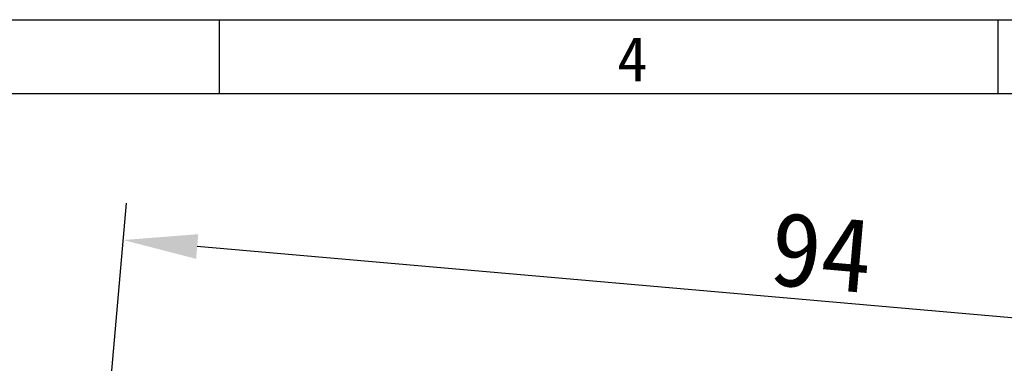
# Model space of a CAD drawing. Header units: millimetres. Extents: x 0 to 420, y 0 to 297.
# Tile 27 of 37: x 144 to 210, y 274 to 297. Entities that reach past the tile are written whole.
import ezdxf

# ---------------------------------------------------------------- set-up
doc = ezdxf.new("R2010")
doc.units = ezdxf.units.MM
doc.header["$LTSCALE"] = 23.1
doc.header["$PDMODE"] = 3
doc.header["$PDSIZE"] = 8
doc.layers.get('0').update_dxf_attribs({"linetype": 'CONTINUOUS'})
doc.layers.get('Defpoints').update_dxf_attribs({"linetype": 'CONTINUOUS'})
doc.layers.add('51__DRAFT_DIMS', color=7, linetype='CONTINUOUS')
doc.styles.get("Standard").update_dxf_attribs({"font": 'simfang.ttf'})
doc.styles.add('TEXTSTYLE_3', font='simfang.ttf')
doc.dimstyles.new('DIMSTYLE_2', dxfattribs={"dimtxt": 3, "dimasz": 3, "dimexe": 2.5, "dimexo": 0.5, "dimgap": 0.75, "dimtad": 1, "dimdec": 1, "dimdsep": 46, "dimtxsty": 'Standard', "dimblk": '_FILLED', "dimblk1": '_FILLED', "dimblk2": '_FILLED', "dimcen": 0.09, "dimclrt": 3, "dimadec": 1, "dimazin": 2, "dimtp": 0.3, "dimtm": 0.3, "dimtfac": 1, "dimtdec": 1, "dimtofl": 0, "dimtmove": 0, "dimatfit": 3, "dimldrblk": '_FILLED', "dimfxl": 1, "dimtolj": 1, "dimarcsym": 0})

# ---------------------------------------------------------------- blocks, each defined once
blk = doc.blocks.new('_FILLED')
at = {"color": 0, "linetype": 'ByBlock'}
blk.add_solid([(0, 0), (-1, 0.167), (-1, -0.167)], dxfattribs=at)
blk = doc.blocks.new('*D2')
at = {"layer": '51__DRAFT_DIMS', "color": 0, "lineweight": -2}
for p, q in [((148.109, 249.054), (151.22, 284.63)), ((239.623, 274.389), (155.983, 281.704)), ((241.601, 239.62), (244.822, 276.444))]:
    blk.add_line(p, q, dxfattribs=at)
at = {"layer": 'Defpoints', "color": 0}
for p in [(151.002, 282.14), (148.065, 248.556), (241.558, 239.122)]:
    blk.add_point(p, dxfattribs=at)
at = {"layer": '51__DRAFT_DIMS', "color": 0, "linetype": 'ByBlock', "lineweight": -2, "xscale": 5, "yscale": 5, "zscale": 5}
for p, rotation in [((151.002, 282.14), 175.0016752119), ((244.604, 273.953), 355.0016752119)]:
    blk.add_blockref('_FILLED', p, dxfattribs=dict(at, rotation=rotation))
at = {"layer": '51__DRAFT_DIMS', "color": 3, "insert": (198.309, 283.831), "char_height": 5, "attachment_point": 2, "rotation": 355.00168}
blk.add_mtext('\\A1;94', dxfattribs=at)

msp = doc.modelspace()

# ---------------------------------------------------------------- linework, layer by layer
at = {"color": 7}
for p, q in [((0, 297), (420, 297)), ((157.498, 291.996), (157.498, 296.996)), ((209.997, 291.996), (209.997, 296.996)), ((415, 292), (25, 292))]:
    msp.add_line(p, q, dxfattribs=at)

# ---------------------------------------------------------------- texts
at = {"color": 3, "style": 'TEXTSTYLE_3'}
msp.add_text('4', height=3, dxfattribs=at).set_placement((184.316, 292.843))

# ---------------------------------------------------------------- dimensions: what is measured, and where the dimension line sits
at = {"layer": '51__DRAFT_DIMS', "color": 4}
dim = msp.add_linear_dim(base=(151.002, 282.14), p1=(241.558, 239.122), p2=(148.065, 248.556), angle=175.00168, dimstyle='DIMSTYLE_2', override={"dimtxt": 5, "dimasz": 5}, dxfattribs=at)
dim.commit()
dim.dimension.update_dxf_attribs({"geometry": '*D2', "text_midpoint": (197.803, 278.046), "dimtype": 160})

doc.saveas('drawing.dxf')
